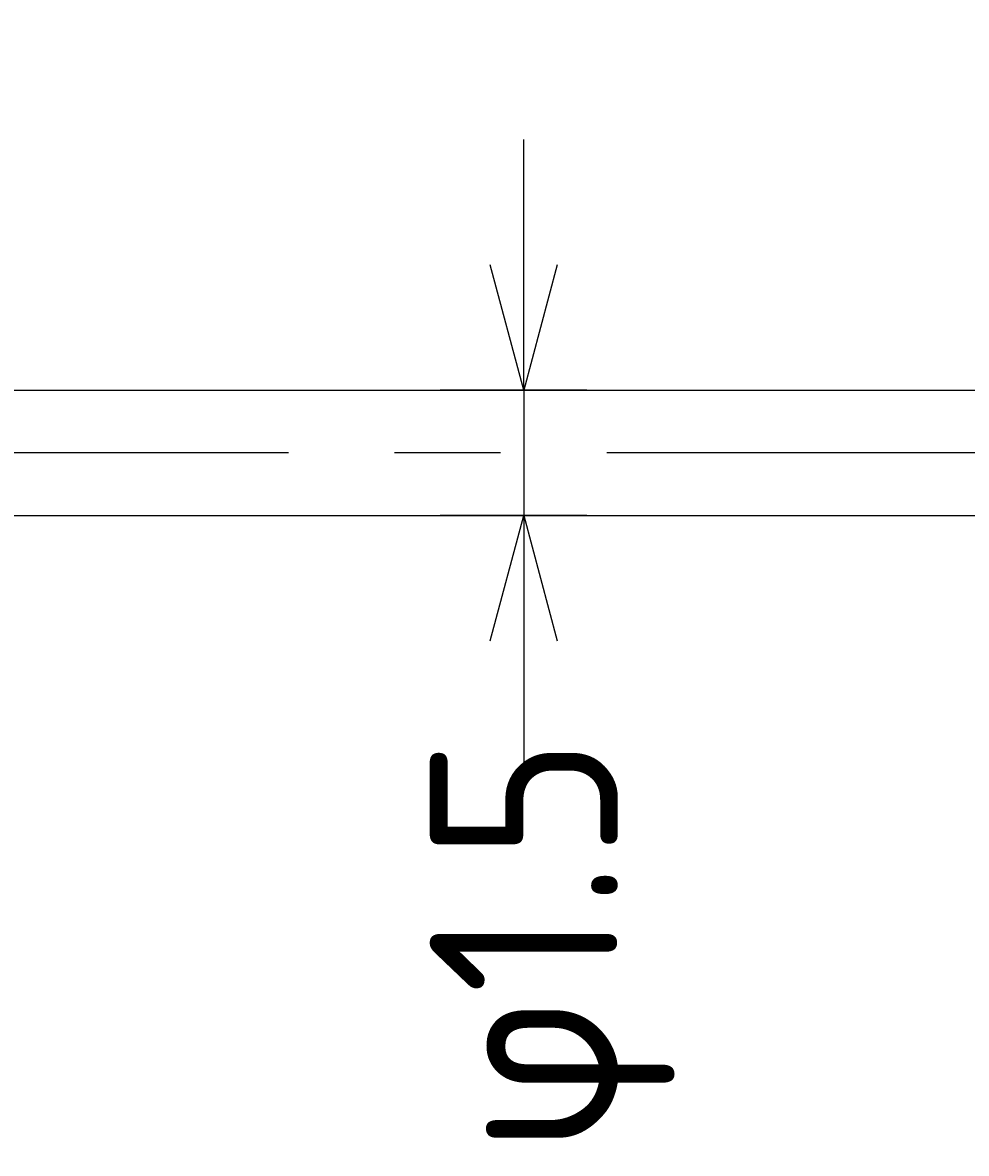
# Model space of a CAD drawing. Extents: x 88.6 to 172.9, y 167.8 to 219.2.
# Tile 4 of 6: x 145.5 to 156.8, y 191.6 to 205.1. Entities that reach past the tile are written whole.
import ezdxf

# ---------------------------------------------------------------- set-up
doc = ezdxf.new("R2010")
doc.units = 0
doc.header["$LTSCALE"] = 0.2
doc.linetypes.add('CENTER', pattern=[50.8, 31.75, -6.35, 6.35, -6.35])
doc.layers.get('0').update_dxf_attribs({"linetype": 'CONTINUOUS'})
doc.layers.get('DEFPOINTS').update_dxf_attribs({"linetype": 'CONTINUOUS'})
for name, color, linetype in [('18-0-CON', 3, 'CONTINUOUS'), ('18-2-CEN', 1, 'CENTER'), ('35-0-CON', 7, 'CONTINUOUS')]:
    doc.layers.add(name, color=color, linetype=linetype)
doc.styles.get("Standard").update_dxf_attribs({"font": 'isocp.shx', "bigfont": 'bigfont.shx'})
doc.dimstyles.get("Standard").update_dxf_attribs({"dimtxt": 0.18, "dimasz": 0.18, "dimexe": 0.18, "dimexo": 0.0625, "dimgap": 0.09, "dimtad": 0, "dimtih": 1, "dimtoh": 1, "dimzin": 0, "dimcen": 0.09, "dimazin": 3, "dimtfac": 1, "dimtofl": 0, "dimtmove": 0, "dimatfit": 3})

# ---------------------------------------------------------------- blocks, each defined once
blk = doc.blocks.new('_OPEN30')
at = {"color": 0, "linetype": 'BYBLOCK'}
for p, q in [((-1, 0.2679), (0, 0)), ((0, 0), (-1, -0.2679)), ((0, 0), (-1, 0))]:
    blk.add_line(p, q, dxfattribs=at)
blk = doc.blocks.new('*D251')
at = {"layer": '18-0-CON', "color": 161}
for p, q in [((100, 202.55), (100, 218.7)), ((168, 202.7), (168, 218.7)), ((101.5, 217.7), (166.5, 217.7))]:
    blk.add_line(p, q, dxfattribs=at)
at = {"layer": 'DEFPOINTS', "color": 0}
for p in [(168, 217.7), (168, 202.45), (100, 202.3)]:
    blk.add_point(p, dxfattribs=at)
at = {"layer": '18-0-CON', "color": 161, "xscale": 1.499999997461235, "yscale": 1.499999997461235, "zscale": 1.499999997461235, "rotation": 180}
blk.add_blockref('_OPEN30', (100, 217.7), dxfattribs=at)
at = {"layer": '18-0-CON', "color": 161, "xscale": 1.499999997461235, "yscale": 1.499999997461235, "zscale": 1.499999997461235}
blk.add_blockref('_OPEN30', (168, 217.7), dxfattribs=at)
at = {"layer": '18-0-CON', "color": 161}
blk.add_text('(68)', height=2.25, dxfattribs=at).set_placement((129.5, 215.205))
blk = doc.blocks.new('*U263')
at = {"layer": '18-0-CON', "color": 161}
blk.add_text('φ1.5', height=2.25, rotation=90, dxfattribs=at).set_placement((152.621, 191.619))
blk = doc.blocks.new('*D262')
at = {"layer": '18-0-CON', "color": 161}
for p, q in [((151.496, 202.25), (151.496, 203.75)), ((152.25, 200.75), (150.496, 200.75)), ((151.496, 200.75), (151.496, 199.25)), ((152.25, 199.25), (150.496, 199.25)), ((151.496, 197.75), (151.496, 196.25))]:
    blk.add_line(p, q, dxfattribs=at)
at = {"layer": 'DEFPOINTS', "color": 0}
for p in [(152.5, 200.75), (151.496, 199.25), (152.5, 199.25)]:
    blk.add_point(p, dxfattribs=at)
at = {"layer": '18-0-CON', "color": 161, "xscale": 1.499999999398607, "yscale": 1.499999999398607, "zscale": 1.499999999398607}
for p, rotation in [((151.496, 200.75), 270), ((151.496, 199.25), 90)]:
    blk.add_blockref('_OPEN30', p, dxfattribs=dict(at, rotation=rotation))
at = {"layer": '18-0-CON'}
blk.add_blockref('*U263', (0, 0), dxfattribs=at)

msp = doc.modelspace()

# ---------------------------------------------------------------- linework, layer by layer
at = {"layer": '18-2-CEN'}
msp.add_line((169, 200), (98.0016, 200), dxfattribs=at)
at = {"layer": '35-0-CON'}
for p, q in [((144, 200.75), (161, 200.75)), ((144, 199.25), (161, 199.25))]:
    msp.add_line(p, q, dxfattribs=at)

# ---------------------------------------------------------------- dimensions: what is measured, and where the dimension line sits
at = {"layer": '18-0-CON'}
dim = msp.add_linear_dim(base=(168, 217.70023), p1=(100, 202.3), p2=(168, 202.45), dimstyle='Standard', override={"dimscale": 0.5, "dimpost": '(<>)', "dimblk1": 'OPEN30', "dimblk2": 'OPEN30', "dimsah": 1}, dxfattribs=at)
dim.commit()
dim.dimension.update_dxf_attribs({"geometry": '*D251', "text_midpoint": (134, 219.18773)})
dim = msp.add_linear_dim(base=(151.49649, 199.25), p1=(152.5, 200.75), p2=(152.5, 199.25), angle=90, dimstyle='Standard', override={"dimscale": 0.5, "dimgap": 0.5, "dimpost": 'φ<>', "dimblk1": 'OPEN30', "dimblk2": 'OPEN30', "dimsah": 1, "dimtol": 0, "dimlim": 0, "dimtp": 0, "dimtm": 0.05}, dxfattribs=at)
dim.commit()
dim.dimension.update_dxf_attribs({"geometry": '*D262', "text_midpoint": (151.49649, 194.30965), "dimtype": 128})

doc.saveas('drawing.dxf')
